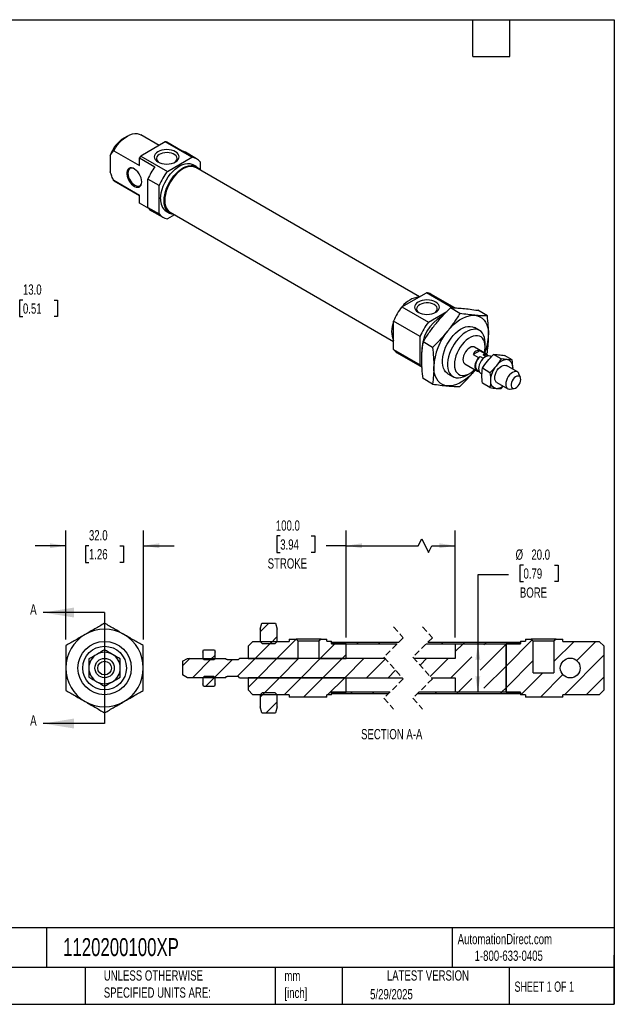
# Model space of a CAD drawing. Header units: millimetres. Extents: x 13 to 546, y 13 to 419.
# Tile 2 of 2: x 300 to 546, y 13 to 419. Entities that reach past the tile are written whole.
import ezdxf

# ---------------------------------------------------------------- set-up
doc = ezdxf.new("R2010")
doc.units = ezdxf.units.MM
doc.header["$LTSCALE"] = 2
doc.linetypes.add('SLD-Dashed', pattern=[1.905, 1.27, -0.635])
doc.linetypes.add('SLD-Solid', pattern=[0])
doc.layers.add('DIMENSIONS', color=140, linetype='SLD-Solid', lineweight=25)
doc.layers.add('TEXT', color=140, linetype='SLD-Solid', lineweight=25)
doc.layers.add('HATCH', color=6, linetype='SLD-Solid')
doc.styles.add('SLDTEXTSTYLE0', font='TXT', dxfattribs={"width": 0.7})
doc.styles.add('SLDTEXTSTYLE1', font='TXT', dxfattribs={"width": 0.65})
doc.dimstyles.new('SLDDIMSTYLE1', dxfattribs={"dimtxt": 4.316016, "dimasz": 6.604, "dimexe": 0, "dimexo": 0.0625, "dimgap": 1.079004, "dimtad": 0, "dimtih": 1, "dimtoh": 1, "dimrnd": 1e-09, "dimzin": 4, "dimdsep": 46, "dimtxsty": 'SLDTEXTSTYLE0', "dimsah": 1, "dimcen": 0.09, "dimadec": 0, "dimazin": 1, "dimtfac": 1, "dimtmove": 0, "dimatfit": 0, "dimfxl": 0, "dimfrac": 2, "dimtolj": 1, "dimtzin": 12, "dimarcsym": 0})
doc.dimstyles.new('SLDDIMSTYLE3', dxfattribs={"dimtxt": 4.316016, "dimasz": 6.604, "dimexe": 0, "dimexo": 0.0625, "dimgap": 1.079004, "dimtad": 0, "dimtih": 1, "dimtoh": 1, "dimrnd": 1e-09, "dimzin": 4, "dimdsep": 46, "dimtxsty": 'SLDTEXTSTYLE0', "dimsah": 1, "dimcen": 0.09, "dimadec": 0, "dimazin": 1, "dimtfac": 1, "dimtofl": 0, "dimtmove": 0, "dimatfit": 3, "dimfxl": 0, "dimfrac": 2, "dimtolj": 1, "dimtzin": 12, "dimarcsym": 0})

# ---------------------------------------------------------------- blocks, each defined once
blk = doc.blocks.new('_D_7')
at = {"layer": 'DIMENSIONS'}
for p, q in [((319.55, 163.28), (319.55, 208.32)), ((351.55, 163.28), (351.55, 208.32)), ((319.55, 201.97), (306.85, 201.97)), ((329.08, 201.97), (327.63, 201.97)), ((327.63, 201.97), (327.63, 195.11)), ((341.9, 201.97), (343.35, 201.97)), ((343.35, 201.97), (343.35, 195.11)), ((351.55, 201.97), (364.25, 201.97)), ((327.63, 195.11), (329.08, 195.11)), ((343.35, 195.11), (341.9, 195.11))]:
    blk.add_line(p, q, dxfattribs=at)
for points in [[(319.55, 201.97), (312.94, 202.99), (312.94, 200.96)], [(351.55, 201.97), (358.15, 200.96), (358.15, 202.99)]]:
    blk.add_solid(points, dxfattribs=at)
at = {"layer": 'DIMENSIONS', "char_height": 4.233, "attachment_point": 1, "style": 'SLDTEXTSTYLE0'}
for s, insert in [('32.0', (329.08, 208.4)), ('1.26', (329.08, 200.57))]:
    blk.add_mtext(s, dxfattribs=dict(at, insert=insert))
blk = doc.blocks.new('_D_15')
at = {"layer": 'DIMENSIONS'}
for p, q in [((281.34, 335.93), (281.34, 348.63)), ((231.21, 335.93), (255.82, 335.93)), ((258.87, 335.93), (287.69, 335.93)), ((231.21, 322.93), (255.82, 322.93)), ((258.87, 322.93), (287.69, 322.93)), ((281.34, 303.4), (281.34, 322.93)), ((294.04, 303.4), (281.34, 303.4)), ((301.82, 303.4), (300.37, 303.4)), ((300.37, 303.4), (300.37, 296.54)), ((314.65, 303.4), (316.1, 303.4)), ((316.1, 303.4), (316.1, 296.54)), ((300.37, 296.54), (301.82, 296.54)), ((316.1, 296.54), (314.65, 296.54))]:
    blk.add_line(p, q, dxfattribs=at)
for points in [[(281.34, 335.93), (282.36, 342.53), (280.33, 342.53)], [(281.34, 322.93), (280.33, 316.32), (282.36, 316.32)]]:
    blk.add_solid(points, dxfattribs=at)
at = {"layer": 'DIMENSIONS', "char_height": 4.233, "attachment_point": 1, "style": 'SLDTEXTSTYLE0'}
for s, insert in [('13.0', (301.82, 309.83)), ('0.51', (301.82, 302))]:
    blk.add_mtext(s, dxfattribs=dict(at, insert=insert))
blk = doc.blocks.new('_D_18')
at = {"layer": 'DIMENSIONS'}
for p, q in [((508.58, 194.01), (507.13, 194.01)), ((507.13, 194.01), (507.13, 187.15)), ((521.41, 194.01), (522.86, 194.01)), ((522.86, 194.01), (522.86, 187.15)), ((502.43, 189.97), (489.73, 189.97)), ((489.73, 189.97), (489.73, 161.5)), ((507.13, 187.15), (508.58, 187.15)), ((522.86, 187.15), (521.41, 187.15)), ((489.73, 161.5), (489.73, 141.5))]:
    blk.add_line(p, q, dxfattribs=at)
for points in [[(489.73, 161.5), (488.71, 154.89), (490.74, 154.89)], [(489.73, 141.5), (490.74, 148.1), (488.71, 148.1)]]:
    blk.add_solid(points, dxfattribs=at)
at = {"layer": 'DIMENSIONS', "char_height": 4.233, "attachment_point": 1, "style": 'SLDTEXTSTYLE0'}
for s, insert in [('%%c', (505.32, 200.43)), ('20.0', (511.84, 200.43)), ('0.79', (508.58, 192.61)), ('BORE', (507.09, 184.78))]:
    blk.add_mtext(s, dxfattribs=dict(at, insert=insert))
blk = doc.blocks.new('_D_19')
at = {"layer": 'DIMENSIONS'}
for p, q in [((435.29, 164.11), (435.29, 208.32)), ((480.39, 164.04), (480.39, 208.32)), ((408.09, 206.01), (406.64, 206.01)), ((406.64, 206.01), (406.64, 199.15)), ((420.91, 206.01), (422.36, 206.01)), ((422.36, 206.01), (422.36, 199.15)), ((465.1, 201.97), (466.52, 204.8)), ((466.52, 204.8), (469.34, 199.15)), ((406.64, 199.15), (408.09, 199.15)), ((422.36, 199.15), (420.91, 199.15)), ((435.29, 201.97), (427.06, 201.97)), ((435.29, 201.97), (465.1, 201.97)), ((469.34, 199.15), (470.75, 201.97)), ((470.75, 201.97), (480.39, 201.97))]:
    blk.add_line(p, q, dxfattribs=at)
for points in [[(435.29, 201.97), (441.89, 200.96), (441.89, 202.99)], [(480.39, 201.97), (473.79, 202.99), (473.79, 200.96)]]:
    blk.add_solid(points, dxfattribs=at)
at = {"layer": 'DIMENSIONS', "char_height": 4.233, "attachment_point": 1, "style": 'SLDTEXTSTYLE0'}
for s, insert in [('100.0', (406.29, 212.43)), ('3.94', (408.09, 204.61)), ('STROKE', (402.9, 196.78))]:
    blk.add_mtext(s, dxfattribs=dict(at, insert=insert))
blk = doc.blocks.new('SW_HATCH_0')
at = {"layer": 'HATCH', "color": 0}
for p, q in [((-98.35, 8.4), (-101.88, 4.87)), ((-98.35, 8.4), (-101.88, 4.87)), ((-98.35, 8.4), (-101.88, 4.87)), ((-96.84, 0.92), (-103.84, -6.07)), ((-96.84, 0.92), (-103.84, -6.07)), ((-96.84, 0.92), (-103.84, -6.07)), ((-94.88, 2.89), (-97.65, 0.11)), ((-94.88, 2.89), (-97.65, 0.11)), ((-94.88, 2.89), (-97.65, 0.11)), ((-86.96, 1.83), (-94.86, -6.07)), ((-86.96, 1.83), (-94.86, -6.07)), ((-86.96, 1.83), (-94.86, -6.07)), ((-70.83, 0), (-76.9, -6.07)), ((-70.83, 0), (-76.9, -6.07)), ((-70.83, 0), (-76.9, -6.07)), ((-70.27, 0.56), (-70.9, -0.08)), ((-70.27, 0.56), (-70.9, -0.08)), ((-70.27, 0.56), (-70.9, -0.08)), ((-61.29, 0.56), (-61.92, -0.08)), ((-61.29, 0.56), (-61.92, -0.08)), ((-61.29, 0.56), (-61.92, -0.08)), ((-52.31, 0.56), (-52.94, -0.08)), ((-52.31, 0.56), (-52.94, -0.08)), ((-52.31, 0.56), (-52.94, -0.08)), ((-26.38, 0.56), (-27.02, -0.08)), ((-26.38, 0.56), (-27.02, -0.08)), ((-26.38, 0.56), (-27.02, -0.08)), ((-17.4, 0.56), (-18.04, -0.08)), ((-17.4, 0.56), (-18.04, -0.08)), ((-17.4, 0.56), (-18.04, -0.08)), ((-8.42, 0.56), (-9.06, -0.08)), ((-8.42, 0.56), (-9.06, -0.08)), ((-8.42, 0.56), (-9.06, -0.08)), ((10.48, 1.5), (-0.28, -9.26)), ((10.48, 1.5), (-0.28, -9.26)), ((10.48, 1.5), (-0.28, -9.26)), ((0, 0), (-0.28, -0.28)), ((0, 0), (-0.28, -0.28)), ((0, 0), (-0.28, -0.28)), ((0.56, 0.56), (-0.08, -0.08)), ((0.56, 0.56), (-0.08, -0.08)), ((0.56, 0.56), (-0.08, -0.08)), ((27.87, 0.92), (19.5, -7.44)), ((27.87, 0.92), (19.5, -7.44)), ((27.87, 0.92), (19.5, -7.44)), ((36.85, 0.92), (28.93, -6.99)), ((36.85, 0.92), (28.93, -6.99)), ((36.85, 0.92), (28.93, -6.99)), ((-18.04, -0.08), (-21.28, -3.32)), ((-18.04, -0.08), (-21.28, -3.32)), ((-18.04, -0.08), (-21.28, -3.32)), ((-0.28, -0.28), (-10.95, -10.95)), ((-0.28, -0.28), (-10.95, -10.95)), ((-0.28, -0.28), (-10.95, -10.95)), ((-9.06, -0.08), (-9.43, -0.45)), ((-9.06, -0.08), (-9.43, -0.45)), ((-9.06, -0.08), (-9.43, -0.45)), ((-130.78, -6.07), (-133.88, -9.17)), ((-130.78, -6.07), (-133.88, -9.17)), ((-130.78, -6.07), (-133.88, -9.17)), ((-121.8, -6.07), (-129.8, -14.08)), ((-121.8, -6.07), (-129.8, -14.08)), ((-121.8, -6.07), (-129.8, -14.08)), ((-120.48, -4.75), (-122.34, -6.62)), ((-120.48, -4.75), (-122.34, -6.62)), ((-120.48, -4.75), (-122.34, -6.62)), ((-113.32, -6.58), (-120.82, -14.08)), ((-113.32, -6.58), (-120.82, -14.08)), ((-113.32, -6.58), (-120.82, -14.08)), ((-103.84, -6.07), (-111.34, -13.58)), ((-103.84, -6.07), (-111.34, -13.58)), ((-103.84, -6.07), (-111.34, -13.58)), ((-94.86, -6.07), (-102.86, -14.08)), ((-94.86, -6.07), (-102.86, -14.08)), ((-94.86, -6.07), (-102.86, -14.08)), ((-85.88, -6.07), (-93.88, -14.08)), ((-85.88, -6.07), (-93.88, -14.08)), ((-85.88, -6.07), (-93.88, -14.08)), ((-76.9, -6.07), (-84.9, -14.08)), ((-76.9, -6.07), (-84.9, -14.08)), ((-76.9, -6.07), (-84.9, -14.08)), ((-67.92, -6.07), (-75.92, -14.08)), ((-67.92, -6.07), (-75.92, -14.08)), ((-67.92, -6.07), (-75.92, -14.08)), ((-66.38, -4.54), (-67.92, -6.07)), ((-66.38, -4.54), (-67.92, -6.07)), ((-66.38, -4.54), (-67.92, -6.07)), ((-58.94, -6.07), (-66.94, -14.08)), ((-58.94, -6.07), (-66.94, -14.08)), ((-58.94, -6.07), (-66.94, -14.08)), ((-50.14, -6.26), (-57.96, -14.08)), ((-50.14, -6.26), (-57.96, -14.08)), ((-50.14, -6.26), (-57.96, -14.08)), ((-33.02, -6.07), (-35.81, -8.87)), ((-33.02, -6.07), (-35.81, -8.87)), ((-33.02, -6.07), (-35.81, -8.87)), ((-24.04, -6.07), (-31.59, -13.62)), ((-24.04, -6.07), (-31.59, -13.62)), ((-24.04, -6.07), (-31.59, -13.62)), ((-14.46, -5.48), (-23.06, -14.08)), ((-14.46, -5.48), (-23.06, -14.08)), ((-14.46, -5.48), (-23.06, -14.08)), ((10.94, -7.02), (-0.28, -18.24)), ((10.94, -7.02), (-0.28, -18.24)), ((10.94, -7.02), (-0.28, -18.24)), ((40.22, -4.68), (23.83, -21.08)), ((40.22, -4.68), (23.83, -21.08)), ((40.22, -4.68), (23.83, -21.08)), ((-45.91, -11.01), (-48.98, -14.08)), ((-45.91, -11.01), (-48.98, -14.08)), ((-45.91, -11.01), (-48.98, -14.08)), ((-0.28, -9.26), (-9.43, -18.41)), ((-0.28, -9.26), (-9.43, -18.41)), ((-0.28, -9.26), (-9.43, -18.41)), ((14.84, -12.1), (5.77, -21.17)), ((14.84, -12.1), (5.77, -21.17)), ((14.84, -12.1), (5.77, -21.17)), ((-120.65, -13.9), (-124.33, -17.58)), ((-120.65, -13.9), (-124.33, -17.58)), ((-120.65, -13.9), (-124.33, -17.58)), ((-102.86, -14.08), (-106.88, -18.09)), ((-102.86, -14.08), (-106.88, -18.09)), ((-102.86, -14.08), (-106.88, -18.09)), ((-93.88, -14.08), (-100.88, -21.08)), ((-93.88, -14.08), (-100.88, -21.08)), ((-93.88, -14.08), (-100.88, -21.08)), ((-84.9, -14.08), (-91.9, -21.08)), ((-84.9, -14.08), (-91.9, -21.08)), ((-84.9, -14.08), (-91.9, -21.08)), ((-75.92, -14.08), (-83.9, -22.05)), ((-75.92, -14.08), (-83.9, -22.05)), ((-75.92, -14.08), (-83.9, -22.05)), ((-66.94, -14.08), (-74.04, -21.17)), ((-66.94, -14.08), (-74.04, -21.17)), ((-66.94, -14.08), (-74.04, -21.17)), ((-14.46, -14.46), (-20.07, -20.07)), ((-14.46, -14.46), (-20.07, -20.07)), ((-14.46, -14.46), (-20.07, -20.07)), ((23.14, -12.78), (13.87, -22.05)), ((23.14, -12.78), (13.87, -22.05)), ((23.14, -12.78), (13.87, -22.05)), ((40.22, -13.66), (32.81, -21.08)), ((40.22, -13.66), (32.81, -21.08)), ((40.22, -13.66), (32.81, -21.08)), ((-100.07, -20.26), (-101.88, -22.08)), ((-100.07, -20.26), (-101.88, -22.08)), ((-100.07, -20.26), (-101.88, -22.08)), ((-63.96, -20.07), (-64.6, -20.71)), ((-63.96, -20.07), (-64.6, -20.71)), ((-63.96, -20.07), (-64.6, -20.71)), ((-54.98, -20.07), (-55.61, -20.71)), ((-54.98, -20.07), (-55.61, -20.71)), ((-54.98, -20.07), (-55.61, -20.71)), ((-29.06, -20.07), (-29.69, -20.71)), ((-29.06, -20.07), (-29.69, -20.71)), ((-29.06, -20.07), (-29.69, -20.71)), ((-20.07, -20.07), (-20.71, -20.71)), ((-20.07, -20.07), (-20.71, -20.71)), ((-20.07, -20.07), (-20.71, -20.71)), ((-2.11, -20.07), (-2.75, -20.71)), ((-2.11, -20.07), (-2.75, -20.71)), ((-2.11, -20.07), (-2.75, -20.71)), ((-0.28, -18.24), (-2.11, -20.07)), ((-0.28, -18.24), (-2.11, -20.07)), ((-0.28, -18.24), (-2.11, -20.07)), ((-94.88, -24.06), (-99.38, -28.55)), ((-94.88, -24.06), (-99.38, -28.55)), ((-94.88, -24.06), (-99.38, -28.55)), ((-74.38, -21.52), (-74.92, -22.05)), ((-74.38, -21.52), (-74.92, -22.05)), ((-74.38, -21.52), (-74.92, -22.05)), ((23.22, -21.68), (22.85, -22.05)), ((23.22, -21.68), (22.85, -22.05)), ((23.22, -21.68), (22.85, -22.05))]:
    blk.add_line(p, q, dxfattribs=at)

msp = doc.modelspace()

# ---------------------------------------------------------------- linework, layer by layer
for p, q in [((344.956, 371.079), (343.542, 370.263)), ((358.096, 367.215), (350.457, 371.625)), ((360.624, 368.674), (350.505, 362.832)), ((371.584, 362.347), (360.624, 368.674)), ((367.585, 364.898), (361.221, 368.572)), ((337.887, 363.015), (337.887, 356.282)), ((339.301, 364.997), (349.907, 358.874)), ((349.907, 362.041), (356.271, 358.367)), ((349.907, 358.874), (349.907, 362.041)), ((350.505, 362.832), (361.465, 356.505)), ((361.465, 356.505), (371.584, 362.347)), ((373.499, 361.729), (368.903, 364.382)), ((373.488, 358.444), (372.074, 359.261)), ((465.565, 304.753), (373.256, 358.042)), ((374.992, 360.379), (374.992, 357.039)), ((349.907, 346.545), (339.301, 352.668)), ((339.458, 352.571), (339.301, 352.668)), ((339.458, 352.571), (349.907, 346.539)), ((358.057, 350.602), (353.461, 353.256)), ((353.461, 341.57), (353.461, 353.256)), ((358.057, 338.917), (358.057, 350.602)), ((349.907, 343.378), (349.907, 346.545)), ((353.848, 341.103), (349.907, 343.378)), ((353.461, 341.57), (358.057, 338.917)), ((354.954, 340.22), (359.55, 337.566)), ((360.975, 340.035), (362.389, 339.218)), ((364.358, 338.619), (361.465, 336.949)), ((362.622, 339.621), (454.93, 286.332)), ((458.338, 300.581), (468.458, 306.423)), ((479.418, 300.096), (468.458, 306.423)), ((480.213, 300.124), (470.372, 305.805)), ((458.338, 300.581), (469.298, 294.254)), ((469.298, 294.254), (476.963, 298.679)), ((482.349, 297.87), (478.389, 300.156)), ((493.662, 296.858), (489.702, 299.144)), ((465.891, 288.351), (454.93, 294.678)), ((454.93, 282.993), (454.93, 294.678)), ((490.464, 290.8), (488.343, 292.025)), ((465.891, 276.666), (465.891, 288.351)), ((471.035, 283.796), (467.075, 286.081)), ((492.743, 284.131), (492.743, 285.764)), ((454.93, 282.993), (465.891, 276.666)), ((456.424, 281.642), (466.686, 275.718)), ((490.577, 282.473), (487.838, 280.892)), ((487.838, 280.892), (489.959, 279.667)), ((493.329, 281.064), (488.379, 283.921)), ((492.698, 281.248), (490.577, 282.473)), ((491.925, 280.802), (492.698, 281.248)), ((493.056, 280.148), (491.925, 280.802)), ((493.812, 280.323), (493.129, 280.718)), ((493.231, 281.12), (493.662, 281.772)), ((499.341, 279.103), (496.186, 280.924)), ((503.937, 278.692), (500.782, 280.513)), ((484.379, 276.993), (489.329, 274.136)), ((489.959, 279.667), (490.733, 280.114)), ((490.733, 280.114), (491.864, 279.461)), ((495.288, 279.933), (494.884, 280.166)), ((477.344, 272.972), (479.465, 271.747)), ((484.966, 272.292), (486.38, 273.109)), ((488.5, 274.45), (488.586, 274.564)), ((488.59, 274.562), (488.5, 274.45)), ((489.529, 274.482), (490.213, 274.087)), ((490.204, 274.092), (489.959, 273.951)), ((490.885, 273.238), (491.442, 272.916)), ((494.744, 273.386), (491.59, 275.207)), ((506.057, 273.716), (501.531, 276.329)), ((504.085, 274.855), (504.127, 275.518)), ((504.127, 275.518), (504.093, 274.85)), ((507.35, 271.35), (506.699, 272.943)), ((471.035, 268.71), (467.075, 270.996)), ((494.744, 267.257), (491.59, 269.078)), ((497.531, 269.4), (502.057, 266.788)), ((499.341, 266.846), (500.238, 267.838)), ((503.048, 266.618), (504.753, 266.851)), ((399.791, 167.499), (400.491, 169.974)), ((399.791, 167.499), (399.791, 162.499)), ((400.491, 169.974), (406.091, 169.974)), ((406.091, 169.974), (406.791, 167.499)), ((406.791, 162.499), (406.791, 167.499)), ((411.791, 163.474), (411.791, 162.499)), ((411.791, 163.474), (414.641, 163.474)), ((415.508, 162.607), (414.641, 163.474)), ((424.941, 163.474), (414.641, 163.474)), ((415.508, 155.499), (415.508, 162.607)), ((424.074, 162.607), (415.508, 162.607)), ((424.941, 163.474), (424.074, 162.607)), ((424.074, 162.607), (424.074, 155.499)), ((424.941, 163.474), (427.291, 163.474)), ((427.291, 162.599), (427.291, 163.474)), ((427.291, 162.599), (429.291, 162.599)), ((429.291, 161.574), (429.291, 162.599)), ((507.393, 162.599), (507.393, 161.574)), ((507.393, 162.599), (509.393, 162.599)), ((509.393, 163.474), (509.393, 162.599)), ((509.393, 163.474), (511.743, 163.474)), ((512.61, 162.607), (511.743, 163.474)), ((522.043, 163.474), (511.743, 163.474)), ((512.61, 149.474), (512.61, 162.607)), ((521.176, 162.607), (512.61, 162.607)), ((522.043, 163.474), (521.176, 162.607)), ((521.176, 162.607), (521.176, 149.474)), ((522.043, 163.474), (524.893, 163.474)), ((524.893, 162.499), (524.893, 163.474)), ((376.191, 157.999), (376.46, 159.005)), ((376.46, 159.005), (380.921, 159.005)), ((380.921, 159.005), (381.191, 157.999)), ((394.791, 160.499), (396.791, 162.499)), ((394.791, 160.499), (394.791, 155.499)), ((396.791, 162.499), (411.791, 162.499)), ((399.791, 162.499), (400.603, 161.687)), ((400.603, 161.687), (405.979, 161.687)), ((405.979, 161.687), (406.791, 162.499)), ((429.291, 162.134), (457.069, 162.134)), ((429.291, 162.134), (429.291, 161.499)), ((429.291, 161.574), (435.291, 161.574)), ((429.291, 161.499), (456.434, 161.499)), ((435.291, 155.499), (435.291, 161.574)), ((468.434, 161.499), (507.393, 161.499)), ((469.069, 162.134), (507.393, 162.134)), ((480.393, 161.499), (501.393, 161.499)), ((480.393, 161.499), (480.393, 155.499)), ((501.393, 161.574), (501.393, 141.424)), ((501.393, 161.574), (507.393, 161.574)), ((501.393, 141.499), (501.393, 161.499)), ((507.393, 161.499), (507.393, 162.134)), ((524.893, 162.499), (539.893, 162.499)), ((539.893, 162.499), (541.893, 160.499)), ((541.893, 142.499), (541.893, 160.499)), ((367.791, 154.344), (369.791, 155.499)), ((369.791, 155.499), (385.591, 155.499)), ((376.191, 157.999), (376.191, 155.499)), ((376.191, 155.499), (376.732, 154.957)), ((376.732, 154.957), (380.649, 154.957)), ((380.649, 154.957), (381.191, 155.499)), ((381.191, 155.499), (381.191, 157.999)), ((385.591, 155.099), (385.591, 155.499)), ((385.591, 155.099), (386.091, 155.099)), ((386.091, 155.099), (386.191, 154.999)), ((386.191, 154.999), (390.791, 154.999)), ((390.791, 154.999), (391.291, 155.499)), ((451.365, 155.499), (391.291, 155.499)), ((394.791, 155.499), (415.508, 155.499)), ((424.074, 155.499), (435.291, 155.499)), ((480.393, 155.499), (463.365, 155.499)), ((367.791, 154.344), (367.791, 148.654)), ((369.791, 147.499), (367.791, 148.654)), ((385.591, 147.499), (369.791, 147.499)), ((376.732, 148.04), (376.191, 147.499)), ((376.191, 147.499), (376.191, 144.999)), ((380.649, 148.04), (376.732, 148.04)), ((381.191, 147.499), (380.649, 148.04)), ((381.191, 144.999), (381.191, 147.499)), ((386.091, 147.899), (385.591, 147.899)), ((385.591, 147.499), (385.591, 147.899)), ((386.191, 147.999), (386.091, 147.899)), ((390.791, 147.999), (386.191, 147.999)), ((391.291, 147.499), (390.791, 147.999)), ((391.291, 147.499), (458.488, 147.499)), ((435.291, 147.499), (394.791, 147.499)), ((394.791, 147.499), (394.791, 142.499)), ((435.291, 141.424), (435.291, 147.499)), ((470.488, 147.499), (480.393, 147.499)), ((480.393, 147.499), (480.393, 141.499)), ((512.61, 149.474), (521.176, 149.474)), ((376.46, 143.993), (376.191, 144.999)), ((376.46, 143.993), (380.921, 143.993)), ((381.191, 144.999), (380.921, 143.993)), ((396.791, 140.499), (394.791, 142.499)), ((541.893, 142.499), (539.893, 140.499)), ((411.791, 140.499), (396.791, 140.499)), ((400.603, 141.311), (399.791, 140.499)), ((399.791, 140.499), (399.791, 135.499)), ((405.979, 141.311), (400.603, 141.311)), ((406.791, 140.499), (405.979, 141.311)), ((406.791, 135.499), (406.791, 140.499)), ((411.791, 140.499), (411.791, 139.524)), ((427.291, 139.524), (411.791, 139.524)), ((427.291, 139.524), (427.291, 140.399)), ((429.291, 140.399), (427.291, 140.399)), ((453.419, 141.499), (429.291, 141.499)), ((429.291, 141.499), (429.291, 140.864)), ((435.291, 141.424), (429.291, 141.424)), ((429.291, 140.399), (429.291, 141.424)), ((452.784, 140.864), (429.291, 140.864)), ((507.393, 140.864), (464.784, 140.864)), ((507.393, 141.499), (465.419, 141.499)), ((501.393, 141.499), (480.393, 141.499)), ((507.393, 141.424), (501.393, 141.424)), ((507.393, 140.864), (507.393, 141.499)), ((507.393, 141.424), (507.393, 140.399)), ((509.393, 140.399), (507.393, 140.399)), ((509.393, 140.399), (509.393, 139.524)), ((524.893, 139.524), (509.393, 139.524)), ((539.893, 140.499), (524.893, 140.499)), ((524.893, 139.524), (524.893, 140.499)), ((400.491, 133.024), (399.791, 135.499)), ((406.791, 135.499), (406.091, 133.024)), ((400.491, 133.024), (406.091, 133.024))]:
    msp.add_line(p, q)
at = {"color": 7, "linetype": 'SLD-Dashed', "lineweight": 18}
for p, q in [((454.926, 168.484), (458.926, 163.991)), ((466.926, 168.484), (470.926, 163.991)), ((458.926, 163.991), (450.926, 155.991)), ((470.926, 163.991), (462.926, 155.991)), ((450.926, 155.991), (458.926, 147.006)), ((462.926, 155.991), (470.926, 147.006)), ((458.926, 147.006), (450.926, 139.006)), ((470.926, 147.006), (462.926, 139.006)), ((450.926, 139.006), (454.926, 134.514)), ((462.926, 139.006), (466.926, 134.514))]:
    msp.add_line(p, q, dxfattribs=at)
at = {"flags": 128}
for points in [[(339.301, 364.997), (340.075, 366.271), (340.939, 367.469), (341.877, 368.567), (342.872, 369.547), (343.905, 370.39), (344.958, 371.08), (346.01, 371.605), (347.043, 371.955), (348.038, 372.124), (348.976, 372.108), (349.84, 371.909), (350.457, 371.625)], [(357.58, 360.385), (358.36, 360.015), (359.25, 359.741), (360.216, 359.571), (361.221, 359.514), (362.226, 359.571), (363.192, 359.741), (364.082, 360.015), (364.863, 360.385), (365.503, 360.836), (365.979, 361.35), (366.272, 361.907), (366.371, 362.487), (366.272, 363.067), (365.979, 363.625), (365.503, 364.139), (364.863, 364.59), (364.082, 364.959), (363.192, 365.234), (362.226, 365.403), (361.221, 365.46), (360.216, 365.403), (359.25, 365.234), (358.36, 364.959), (357.58, 364.59), (356.939, 364.139), (356.463, 363.625), (356.17, 363.067), (356.071, 362.487), (356.17, 361.907), (356.463, 361.35), (356.939, 360.836), (357.58, 360.385)], [(364.528, 360.208), (364.7, 360.337), (365.156, 360.802), (365.427, 361.313), (365.503, 361.846), (365.378, 362.376), (365.058, 362.878), (364.559, 363.328), (363.904, 363.707), (363.124, 363.994), (362.255, 364.179), (361.337, 364.251), (360.414, 364.208), (359.529, 364.051), (358.722, 363.788), (358.033, 363.431), (357.493, 362.996), (357.127, 362.505), (356.952, 361.98), (356.977, 361.446), (357.201, 360.927), (357.612, 360.448), (357.914, 360.208)], [(350.897, 352.138), (350.825, 352.952), (350.61, 353.812), (350.263, 354.678), (349.8, 355.509), (349.243, 356.267), (348.618, 356.915), (347.955, 357.424), (347.283, 357.77), (346.634, 357.936), (346.04, 357.916), (345.527, 357.709), (345.12, 357.325), (344.838, 356.783), (344.693, 356.108), (344.693, 355.331), (344.838, 354.489), (345.12, 353.621), (345.527, 352.767), (346.04, 351.968), (346.634, 351.261), (347.283, 350.679), (347.955, 350.249), (348.618, 349.992), (349.243, 349.918), (349.8, 350.033), (350.263, 350.33), (350.61, 350.795), (350.825, 351.407), (350.897, 352.138)], [(347.257, 357.78), (346.811, 357.84), (346.261, 357.758), (345.802, 357.493), (345.457, 357.058), (345.242, 356.474), (345.17, 355.771), (345.242, 354.984), (345.457, 354.153), (345.802, 353.318), (346.261, 352.523), (346.811, 351.807), (347.424, 351.206), (348.069, 350.749), (348.714, 350.461), (349.327, 350.355), (349.877, 350.436), (350.336, 350.701), (350.681, 351.137), (350.852, 351.553)], [(358.676, 345.117), (358.746, 346.365), (358.954, 347.672), (359.298, 349.015), (359.771, 350.368), (360.365, 351.709), (361.068, 353.013), (361.869, 354.257), (362.752, 355.419), (363.703, 356.477), (364.705, 357.414), (365.739, 358.212), (366.787, 358.858), (367.83, 359.339), (368.85, 359.647), (369.828, 359.777), (370.748, 359.725), (371.592, 359.495), (372.074, 359.261)], [(360.09, 344.3), (360.16, 345.549), (360.369, 346.856), (360.713, 348.198), (361.185, 349.552), (361.779, 350.893), (362.482, 352.197), (363.283, 353.44), (364.167, 354.602), (365.118, 355.661), (366.119, 356.598), (367.153, 357.396), (368.201, 358.041), (369.244, 358.522), (370.264, 358.83), (371.243, 358.96), (372.162, 358.909), (373.006, 358.678), (373.76, 358.272), (374.41, 357.696), (374.845, 357.124)], [(373.256, 358.042), (373.071, 358.141), (372.275, 358.429), (371.398, 358.539), (370.457, 358.468), (369.469, 358.217), (368.452, 357.791), (367.425, 357.199), (366.409, 356.45), (365.42, 355.56), (364.479, 354.544), (363.602, 353.422), (362.806, 352.215), (362.105, 350.944), (361.513, 349.634), (361.041, 348.309), (360.697, 346.994), (360.489, 345.713), (360.419, 344.49), (360.489, 343.348), (360.697, 342.308), (361.041, 341.39), (361.513, 340.61), (362.105, 339.983), (362.622, 339.621)], [(364.211, 338.703), (364.167, 338.705), (363.283, 338.847), (362.482, 339.166), (361.779, 339.658), (361.185, 340.314), (360.713, 341.121), (360.369, 342.067), (360.16, 343.133), (360.09, 344.3)], [(472.343, 302.543), (471.563, 302.912), (470.672, 303.187), (469.706, 303.356), (468.701, 303.413), (467.697, 303.356), (466.731, 303.187), (465.84, 302.912), (465.06, 302.543), (464.419, 302.092), (463.943, 301.578), (463.65, 301.02), (463.551, 300.44), (463.65, 299.86), (463.943, 299.303), (464.419, 298.789), (465.06, 298.338), (465.84, 297.968), (466.731, 297.694), (467.697, 297.524), (468.701, 297.467), (469.706, 297.524), (470.672, 297.694), (471.563, 297.968), (472.343, 298.338), (472.983, 298.789), (473.459, 299.303), (473.752, 299.86), (473.851, 300.44), (473.752, 301.02), (473.459, 301.578), (472.983, 302.092), (472.343, 302.543)], [(471.73, 301.481), (471.008, 301.816), (470.178, 302.053), (469.28, 302.182), (468.354, 302.197), (467.444, 302.096), (466.593, 301.885), (465.841, 301.573), (465.223, 301.175), (464.767, 300.709), (464.495, 300.198), (464.42, 299.665), (464.545, 299.136), (464.864, 298.634), (465.363, 298.183), (465.394, 298.161)], [(472.009, 298.161), (472.43, 298.516), (472.796, 299.007), (472.97, 299.532), (472.945, 300.066), (472.722, 300.585), (472.31, 301.064), (471.73, 301.481)], [(477.187, 290.547), (478.362, 291.907), (479.599, 293.141), (480.879, 294.23), (482.186, 295.161), (483.501, 295.921), (484.808, 296.499), (486.088, 296.887), (487.325, 297.081), (488.5, 297.078)], [(488.5, 297.078), (489.6, 296.878), (490.607, 296.483), (491.51, 295.899), (492.296, 295.134), (492.954, 294.198), (493.475, 293.104), (493.852, 291.866), (494.081, 290.502), (494.157, 289.029)], [(477.344, 272.972), (477.075, 273.143), (476.431, 273.713), (475.901, 274.44), (475.496, 275.31), (475.221, 276.309), (475.083, 277.418), (475.083, 278.618), (475.221, 279.887), (475.496, 281.203), (475.901, 282.542), (476.431, 283.88), (477.075, 285.193), (477.822, 286.458), (478.658, 287.653), (479.569, 288.756), (480.539, 289.747), (481.55, 290.608), (482.584, 291.325), (483.622, 291.884), (484.647, 292.276), (485.639, 292.494), (486.582, 292.533), (487.457, 292.393), (488.251, 292.076), (488.343, 292.025)], [(492.743, 285.764), (492.674, 286.921), (492.467, 287.977), (492.126, 288.914), (491.657, 289.714), (491.069, 290.364), (490.372, 290.852), (489.579, 291.168), (488.703, 291.308), (487.76, 291.269), (486.768, 291.052), (485.743, 290.66), (484.705, 290.1), (483.671, 289.384), (482.66, 288.522), (481.691, 287.531), (480.78, 286.428), (479.943, 285.234), (479.196, 283.968), (478.552, 282.655), (478.023, 281.317), (477.617, 279.978), (477.343, 278.662), (477.204, 277.393), (477.204, 276.193), (477.343, 275.084), (477.617, 274.085), (478.023, 273.215), (478.552, 272.488), (479.196, 271.918), (479.943, 271.515), (480.78, 271.287), (481.691, 271.236), (482.66, 271.365), (483.671, 271.67), (484.705, 272.147), (484.966, 272.292)], [(492.743, 284.131), (492.672, 285.185), (492.46, 286.134), (492.113, 286.956), (491.637, 287.632), (491.044, 288.149), (490.347, 288.493), (489.561, 288.658), (488.704, 288.64), (487.795, 288.439), (486.855, 288.06), (485.903, 287.511), (484.963, 286.804), (484.054, 285.956), (483.197, 284.985), (482.411, 283.912), (481.714, 282.763), (481.121, 281.561), (480.645, 280.336), (480.298, 279.113), (480.086, 277.92), (480.015, 276.783), (480.086, 275.729), (480.298, 274.78), (480.645, 273.959), (481.121, 273.282), (481.714, 272.766), (482.411, 272.421), (483.197, 272.256), (484.054, 272.274), (484.963, 272.475), (485.903, 272.854), (486.855, 273.403), (487.795, 274.11), (488.411, 274.666)], [(488.379, 283.921), (488.143, 284.029), (487.606, 284.108), (487.008, 284.005), (486.379, 283.723), (485.75, 283.278), (485.152, 282.691), (484.616, 281.993), (484.168, 281.217), (483.831, 280.403), (483.622, 279.592), (483.551, 278.824), (483.622, 278.139), (483.831, 277.569), (484.168, 277.144), (484.379, 276.993)], [(489.959, 279.667), (489.417, 278.903), (488.982, 278.067), (488.677, 277.205), (488.52, 276.364), (488.52, 275.593), (488.677, 274.933), (488.982, 274.422), (489.417, 274.089), (489.959, 273.951)], [(490.733, 280.114), (490.156, 279.531), (489.647, 278.836), (489.237, 278.068), (488.95, 277.273), (488.802, 276.497), (488.802, 275.785), (488.95, 275.18), (489.237, 274.717), (489.529, 274.482)], [(494.884, 280.166), (494.648, 280.273), (494.112, 280.353), (493.514, 280.249), (492.884, 279.968), (492.255, 279.523), (491.657, 278.936), (491.121, 278.237), (490.673, 277.462), (490.336, 276.648), (490.127, 275.837), (490.056, 275.069), (490.127, 274.383), (490.336, 273.813), (490.673, 273.389), (490.885, 273.238)], [(497.531, 269.4), (497.32, 269.552), (496.983, 269.976), (496.774, 270.546), (496.703, 271.232), (496.774, 271.999), (496.983, 272.811), (497.32, 273.624), (497.768, 274.4), (498.304, 275.099), (498.902, 275.686), (499.531, 276.131), (500.161, 276.412), (500.758, 276.516), (501.295, 276.436), (501.531, 276.329)], [(477.187, 267.918), (476.087, 268.119), (475.08, 268.513), (474.177, 269.097), (473.391, 269.862), (472.733, 270.798), (472.212, 271.892), (471.835, 273.13), (471.606, 274.494), (471.53, 275.967)], [(488.5, 274.45), (487.325, 273.089), (486.088, 271.856), (484.808, 270.766), (483.501, 269.835), (482.186, 269.076), (480.879, 268.498), (479.599, 268.109), (478.362, 267.915), (477.187, 267.918)], [(506.699, 272.943), (506.605, 273.14), (506.268, 273.565), (505.82, 273.824), (505.284, 273.903), (504.686, 273.8), (504.057, 273.518), (503.427, 273.073), (502.829, 272.486), (502.293, 271.788), (501.845, 271.012), (501.508, 270.198), (501.299, 269.387), (501.228, 268.619), (501.299, 267.933), (501.508, 267.364), (501.845, 266.939), (502.293, 266.68), (502.829, 266.601), (503.048, 266.618)], [(507.483, 270.597), (507.408, 271.181), (507.19, 271.635), (506.844, 271.926), (506.397, 272.033), (505.88, 271.947), (505.334, 271.674), (504.797, 271.236), (504.311, 270.664), (503.91, 270.001), (503.626, 269.296), (503.478, 268.601), (503.478, 267.969), (503.626, 267.445), (503.91, 267.068), (504.311, 266.868), (504.797, 266.858), (505.334, 267.039), (505.88, 267.397), (506.397, 267.907), (506.844, 268.53), (507.19, 269.221), (507.408, 269.927), (507.483, 270.597)]]:
    msp.add_lwpolyline(points, dxfattribs=at)
for centre, radius in [((335.546, 151.499), 11), ((335.546, 151.499), 9), ((335.546, 151.499), 4), ((527.893, 151.499), 4.1), ((335.546, 151.499), 2.845)]:
    msp.add_circle(centre, radius)
for centre, radius, start, end in [((350.886, 358.701), 13.697, 122.42341, 161.63874), ((360.037, 363.43), 5.276, 77.03231, 83.61362), ((368.644, 348.522), 23.105, 141.73036, 144.18869), ((366.526, 360.253), 4.764, 60.08144, 77.16048), ((371.092, 357.559), 4.813, 35.86342, 84.12583), ((375.671, 344.37), 23.922, 144.19054, 158.19646), ((380.227, 341.738), 23.876, 141.79418, 158.20582), ((357.415, 344.442), 4.887, 215.98999, 239.76113), ((364.24, 344.573), 5.591, 174.42093, 234.26689), ((361.957, 341.736), 4.813, 215.86342, 264.12583), ((467.942, 301.548), 4.902, 60.27951, 83.96448), ((466.771, 294.394), 10.367, 97.4498, 142.54483), ((477.1, 285.814), 23.876, 141.79418, 158.20582), ((482.8, 282.545), 16.176, 118.6842, 182.53102), ((463.995, 290.468), 9.898, 156.31628, 203.68372), ((488.06, 279.487), 23.876, 141.79418, 158.20582), ((496.101, 274.821), 24.598, 140.25884, 177.3298), ((472.955, 289.505), 21.207, 337.79624, 358.71624), ((458.871, 285.849), 4.867, 215.93961, 239.8115), ((492.434, 279.432), 1.461, 61.6138, 110.39743), ((481.932, 284.258), 10.812, 345.73407, 359.32493), ((492.616, 279.818), 1.433, 21.47266, 86.70668), ((469.987, 279.667), 5.078, 216.2314, 228.53692), ((502.184, 272.865), 5.933, 93.42954, 146.56509), ((501.306, 275.977), 2.858, 350.74812, 79.45322), ((504.901, 269.752), 9.977, 140.22793, 177.36071), ((497.756, 269.752), 2.858, 170.74812, 259.45322), ((497.331, 271.319), 4.379, 268.71517, 309.10863), ((335.546, 151.499), 16, 60, 120), ((335.546, 151.499), 16, 120, 180), ((335.546, 151.499), 16, 0, 60), ((335.546, 151.499), 6.5, 120, 180), ((335.546, 151.499), 6.5, 60, 120), ((335.546, 151.499), 6.5, 0, 60), ((335.546, 151.499), 16, 180, 240), ((335.546, 151.499), 6.5, 180, 240), ((335.546, 151.499), 6.5, 300, 0), ((335.546, 151.499), 16, 300, 0), ((335.546, 151.499), 6.5, 240, 300), ((335.546, 151.499), 16, 240, 300)]:
    msp.add_arc(centre, radius, start, end)
for points, knots in [([(337.887, 363.015), (338.082, 363.396), (338.304, 363.743), (338.781, 364.397), (339.036, 364.704), (339.301, 364.997)], [0, 0, 0, 0, 0.5, 0.5, 1, 1, 1, 1]), ([(339.301, 352.668), (339.036, 353.267), (338.781, 353.868), (338.304, 355.072), (338.082, 355.676), (337.887, 356.282)], [0, 0, 0, 0, 0.5, 0.5, 1, 1, 1, 1]), ([(472.237, 293.404), (473.185, 294.584), (474.176, 295.733), (476.232, 297.98), (477.297, 299.077), (478.389, 300.156)], [0, 0, 0, 0, 0.5, 0.5, 1, 1, 1, 1]), ([(482.349, 297.87), (481.564, 296.614), (480.748, 295.373), (479.034, 292.929), (478.135, 291.726), (477.187, 290.547)], [0, 0, 0, 0, 0.5, 0.5, 1, 1, 1, 1]), ([(478.389, 300.156), (479.174, 300.16), (479.989, 300.148), (481.703, 300.078), (482.602, 300.02), (483.551, 299.936)], [0, 0, 0, 0, 0.5, 0.5, 1, 1, 1, 1]), ([(488.5, 297.078), (487.552, 297.163), (486.561, 297.274), (484.505, 297.541), (483.44, 297.697), (482.349, 297.87)], [0, 0, 0, 0, 0.5, 0.5, 1, 1, 1, 1]), ([(483.551, 299.936), (484.499, 299.851), (485.49, 299.74), (487.546, 299.472), (488.611, 299.316), (489.702, 299.144)], [0, 0, 0, 0, 0.5, 0.5, 1, 1, 1, 1]), ([(493.662, 296.858), (492.877, 296.854), (492.062, 296.866), (490.348, 296.935), (489.449, 296.993), (488.5, 297.078)], [0, 0, 0, 0, 0.5, 0.5, 1, 1, 1, 1]), ([(494.157, 289.029), (494.157, 290.294), (494.111, 291.581), (493.94, 294.193), (493.815, 295.519), (493.662, 296.858)], [0, 0, 0, 0, 0.5, 0.5, 1, 1, 1, 1]), ([(467.075, 286.081), (467.86, 287.337), (468.675, 288.578), (470.389, 291.022), (471.289, 292.225), (472.237, 293.404)], [0, 0, 0, 0, 0.5, 0.5, 1, 1, 1, 1]), ([(477.187, 290.547), (476.238, 289.367), (475.247, 288.218), (473.191, 285.971), (472.126, 284.874), (471.035, 283.796)], [0, 0, 0, 0, 0.5, 0.5, 1, 1, 1, 1]), ([(493.662, 281.772), (493.815, 282.935), (493.94, 284.116), (494.111, 286.531), (494.157, 287.765), (494.157, 289.029)], [0, 0, 0, 0, 0.5, 0.5, 1, 1, 1, 1]), ([(466.58, 278.824), (466.58, 280.089), (466.626, 281.323), (466.797, 283.738), (466.922, 284.919), (467.075, 286.081)], [0, 0, 0, 0, 0.5, 0.5, 1, 1, 1, 1]), ([(471.035, 283.796), (471.188, 282.456), (471.313, 281.131), (471.484, 278.518), (471.53, 277.231), (471.53, 275.967)], [0, 0, 0, 0, 0.5, 0.5, 1, 1, 1, 1]), ([(490.577, 282.473), (490.267, 282.549), (489.957, 282.577), (489.373, 282.52), (489.097, 282.435), (488.61, 282.154), (488.399, 281.958), (488.058, 281.48), (487.927, 281.198), (487.838, 280.892)], [0, 0, 0, 0, 0.25, 0.25, 0.5, 0.5, 0.75, 0.75, 1, 1, 1, 1]), ([(467.075, 270.996), (466.922, 272.335), (466.797, 273.661), (466.626, 276.273), (466.58, 277.56), (466.58, 278.824)], [0, 0, 0, 0, 0.5, 0.5, 1, 1, 1, 1]), ([(491.864, 279.461), (492.104, 279.599), (492.329, 279.729), (492.732, 279.962), (492.909, 280.064), (493.056, 280.148)], [0, 0, 0, 0, 0.5, 0.5, 1, 1, 1, 1]), ([(471.53, 275.967), (471.53, 274.703), (471.484, 273.469), (471.313, 271.054), (471.188, 269.872), (471.035, 268.71)], [0, 0, 0, 0, 0.5, 0.5, 1, 1, 1, 1]), ([(482.349, 267.698), (483.44, 268.777), (484.505, 269.874), (486.561, 272.12), (487.552, 273.27), (488.5, 274.45)], [0, 0, 0, 0, 0.5, 0.5, 1, 1, 1, 1]), ([(471.035, 268.71), (472.126, 268.537), (473.191, 268.381), (475.247, 268.114), (476.238, 268.003), (477.187, 267.918)], [0, 0, 0, 0, 0.5, 0.5, 1, 1, 1, 1]), ([(477.187, 267.918), (478.135, 267.833), (479.034, 267.775), (480.748, 267.706), (481.564, 267.694), (482.349, 267.698)], [0, 0, 0, 0, 0.5, 0.5, 1, 1, 1, 1]), ([(335.546, 169.974), (334.22, 169.208), (332.89, 168.441), (330.224, 166.901), (328.887, 166.13), (327.546, 165.355)], [0, 0, 0, 0, 0.5, 0.5, 1, 1, 1, 1]), ([(343.546, 165.355), (342.205, 166.13), (340.869, 166.901), (338.203, 168.441), (336.873, 169.208), (335.546, 169.974)], [0, 0, 0, 0, 0.5, 0.5, 1, 1, 1, 1]), ([(327.546, 165.355), (326.205, 164.581), (324.869, 163.809), (322.203, 162.27), (320.873, 161.503), (319.546, 160.737)], [0, 0, 0, 0, 0.5, 0.5, 1, 1, 1, 1]), ([(351.546, 160.737), (350.22, 161.503), (348.89, 162.27), (346.224, 163.809), (344.887, 164.581), (343.546, 165.355)], [0, 0, 0, 0, 0.5, 0.5, 1, 1, 1, 1]), ([(319.546, 160.737), (319.546, 159.205), (319.546, 157.669), (319.546, 154.591), (319.546, 153.047), (319.546, 151.499)], [0, 0, 0, 0, 0.5, 0.5, 1, 1, 1, 1]), ([(351.546, 151.499), (351.546, 153.047), (351.546, 154.591), (351.546, 157.669), (351.546, 159.205), (351.546, 160.737)], [0, 0, 0, 0, 0.5, 0.5, 1, 1, 1, 1]), ([(319.546, 151.499), (319.546, 149.951), (319.546, 148.407), (319.546, 145.328), (319.546, 143.793), (319.546, 142.261)], [0, 0, 0, 0, 0.5, 0.5, 1, 1, 1, 1]), ([(351.546, 142.261), (351.546, 143.793), (351.546, 145.328), (351.546, 148.407), (351.546, 149.951), (351.546, 151.499)], [0, 0, 0, 0, 0.5, 0.5, 1, 1, 1, 1]), ([(319.546, 142.261), (320.873, 141.495), (322.203, 140.728), (324.869, 139.189), (326.205, 138.417), (327.546, 137.643)], [0, 0, 0, 0, 0.5, 0.5, 1, 1, 1, 1]), ([(343.546, 137.643), (344.887, 138.417), (346.224, 139.189), (348.89, 140.728), (350.22, 141.495), (351.546, 142.261)], [0, 0, 0, 0, 0.5, 0.5, 1, 1, 1, 1]), ([(327.546, 137.643), (328.887, 136.868), (330.224, 136.097), (332.89, 134.557), (334.22, 133.79), (335.546, 133.024)], [0, 0, 0, 0, 0.5, 0.5, 1, 1, 1, 1]), ([(335.546, 133.024), (336.873, 133.79), (338.203, 134.557), (340.869, 136.097), (342.205, 136.868), (343.546, 137.643)], [0, 0, 0, 0, 0.5, 0.5, 1, 1, 1, 1])]:
    msp.add_open_spline(points, degree=3, knots=knots)
for points in [[(493.698, 278.175), (494.468, 279.133), (495.306, 280.044), (496.186, 280.924)], [(496.186, 280.924), (496.831, 280.924), (497.524, 280.898), (498.294, 280.829)], [(498.294, 280.829), (499.064, 280.76), (499.902, 280.65), (500.782, 280.513)], [(491.59, 275.207), (492.235, 276.223), (492.928, 277.218), (493.698, 278.175)], [(499.341, 279.103), (498.696, 278.086), (498.003, 277.092), (497.233, 276.134)], [(501.829, 278.788), (501.059, 278.857), (500.221, 278.967), (499.341, 279.103)], [(503.937, 278.692), (503.292, 278.692), (502.599, 278.719), (501.829, 278.788)], [(504.127, 275.518), (504.127, 276.545), (504.055, 277.607), (503.937, 278.692)], [(491.399, 272.252), (491.399, 273.279), (491.472, 274.258), (491.59, 275.207)], [(497.233, 276.134), (496.463, 275.177), (495.625, 274.266), (494.744, 273.386)], [(494.744, 273.386), (494.862, 272.301), (494.935, 271.238), (494.935, 270.211)], [(491.59, 269.078), (491.472, 270.163), (491.399, 271.226), (491.399, 272.252)], [(494.935, 270.211), (494.935, 269.185), (494.862, 268.206), (494.744, 267.257)], [(494.744, 267.257), (495.625, 267.121), (496.463, 267.01), (497.233, 266.941)], [(497.233, 266.941), (498.003, 266.873), (498.696, 266.846), (499.341, 266.846)], [(335.546, 159.005), (334.468, 158.382), (333.385, 157.757), (332.296, 157.128)], [(338.796, 157.128), (337.707, 157.757), (336.625, 158.382), (335.546, 159.005)], [(332.296, 157.128), (331.207, 156.499), (330.125, 155.874), (329.046, 155.252)], [(329.046, 155.252), (329.046, 154.006), (329.046, 152.756), (329.046, 151.499)], [(342.046, 155.252), (340.968, 155.874), (339.885, 156.499), (338.796, 157.128)], [(342.046, 151.499), (342.046, 152.756), (342.046, 154.006), (342.046, 155.252)], [(329.046, 151.499), (329.046, 150.242), (329.046, 148.992), (329.046, 147.746)], [(342.046, 147.746), (342.046, 148.992), (342.046, 150.242), (342.046, 151.499)], [(329.046, 147.746), (330.125, 147.123), (331.207, 146.498), (332.296, 145.87)], [(338.796, 145.87), (339.885, 146.498), (340.968, 147.123), (342.046, 147.746)], [(332.296, 145.87), (333.385, 145.241), (334.468, 144.616), (335.546, 143.993)], [(335.546, 143.993), (336.625, 144.616), (337.707, 145.241), (338.796, 145.87)]]:
    msp.add_open_spline(points, degree=3)
at = {"layer": 'TEXT'}
for p, q in [((12.7, 419.1), (546.1, 419.1)), ((487.68, 403.86), (487.68, 419.1)), ((502.92, 403.86), (502.92, 419.1)), ((546.1, 419.1), (546.1, 12.7)), ((487.68, 403.86), (502.92, 403.86)), ((335.546, 174.408), (335.546, 128.59)), ((546.1, 44.252), (12.7, 44.252)), ((311.518, 44.252), (311.518, 27.94)), ((479.151, 44.252), (479.151, 27.94)), ((546.1, 12.7), (546.1, 33.02)), ((546.1, 27.94), (12.7, 27.94)), ((327.56, 27.94), (327.56, 12.7)), ((406.049, 27.94), (406.049, 12.7)), ((433.624, 27.94), (433.624, 12.7)), ((502.697, 27.94), (502.697, 12.7)), ((12.7, 12.7), (546.1, 12.7))]:
    msp.add_line(p, q, dxfattribs=at)
at = {"layer": 'TEXT', "linetype": 'SLD-Solid'}
for p, q in [((335.546, 174.408), (310.146, 174.408)), ((335.546, 128.59), (310.146, 128.59))]:
    msp.add_line(p, q, dxfattribs=at)
at = {"layer": 'TEXT'}
for points in [[(310.146, 174.408), (322.846, 172.376), (322.846, 176.44)], [(310.146, 128.59), (322.846, 126.558), (322.846, 130.622)]]:
    msp.add_solid(points, dxfattribs=at)

# ---------------------------------------------------------------- block references
at = {"layer": 'HATCH'}
msp.add_blockref('SW_HATCH_0', (501.672, 161.574), dxfattribs=at)

# ---------------------------------------------------------------- texts
at = {"layer": 'TEXT'}
for s, insert, char_height, attachment_point, style in [('A', (304.79, 177.836), 4.316, 1, 'SLDTEXTSTYLE0'), ('A', (304.79, 132.017), 4.316, 1, 'SLDTEXTSTYLE0'), ('SECTION A-A', (454.149, 126.319), 4.23333, 2, 'SLDTEXTSTYLE0'), ('AutomationDirect.com', (481.39, 41.753), 4.23333, 1, 'SLDTEXTSTYLE0'), ('1120200100XP', (318.415, 40.013), 7.40833, 1, 'SLDTEXTSTYLE0'), ('1-800-633-0405', (488.383, 34.874), 4.23333, 1, 'SLDTEXTSTYLE0'), ('METRIC UNITS USED ^JFOR PART DESIGN', (255.209, 27.112), 4.23333, 1, 'SLDTEXTSTYLE0'), ('UNLESS OTHERWISE ^JSPECIFIED UNITS ARE:', (335.216, 26.721), 4.23333, 1, 'SLDTEXTSTYLE0'), ('mm^J[inch]', (409.814, 26.594), 4.2333, 1, 'SLDTEXTSTYLE0'), ('LATEST VERSION', (469.104, 26.728), 4.23333, 2, 'SLDTEXTSTYLE0'), ('SHEET 1 OF 1', (504.883, 22.103), 4.23333, 1, 'SLDTEXTSTYLE1'), ('5/29/2025', (445.226, 18.994), 4.2333, 1, 'SLDTEXTSTYLE0')]:
    msp.add_mtext(s, dxfattribs=dict(at, insert=insert, char_height=char_height, attachment_point=attachment_point, style=style))

# ---------------------------------------------------------------- dimensions: what is measured, and where the dimension line sits
at = {"layer": 'DIMENSIONS'}
dim = msp.add_linear_dim(base=(281.343, 322.929), p1=(228.673, 335.929), p2=(228.673, 322.929), angle=90, dimstyle='SLDDIMSTYLE1', dxfattribs=at)
dim.commit()
dim.dimension.update_dxf_attribs({"geometry": '_D_15', "text_midpoint": (281.343, 303.404), "dimtype": 160})
dim = msp.add_linear_dim(base=(435.291, 201.974), p1=(480.393, 161.499), p2=(435.291, 161.574), text='100.0\\PSTROKE', dimstyle='SLDDIMSTYLE3', dxfattribs=at)
dim.commit()
dim.dimension.update_dxf_attribs({"geometry": '_D_19', "text_midpoint": (414.499, 201.974), "dimtype": 160})
dim = msp.add_linear_dim(base=(351.546, 201.974), p1=(319.546, 160.737), p2=(351.546, 160.737), dimstyle='SLDDIMSTYLE1', dxfattribs=at)
dim.commit()
dim.dimension.update_dxf_attribs({"geometry": '_D_7', "text_midpoint": (335.491, 201.974), "dimtype": 160})
dim = msp.add_linear_dim(base=(489.726, 141.499), p1=(480.393, 161.499), p2=(480.393, 141.499), angle=90, text='%%c<>\\PBORE', dimstyle='SLDDIMSTYLE3', dxfattribs=at)
dim.commit()
dim.dimension.update_dxf_attribs({"geometry": '_D_18', "text_midpoint": (489.726, 189.974), "dimtype": 160})

doc.saveas('drawing.dxf')
